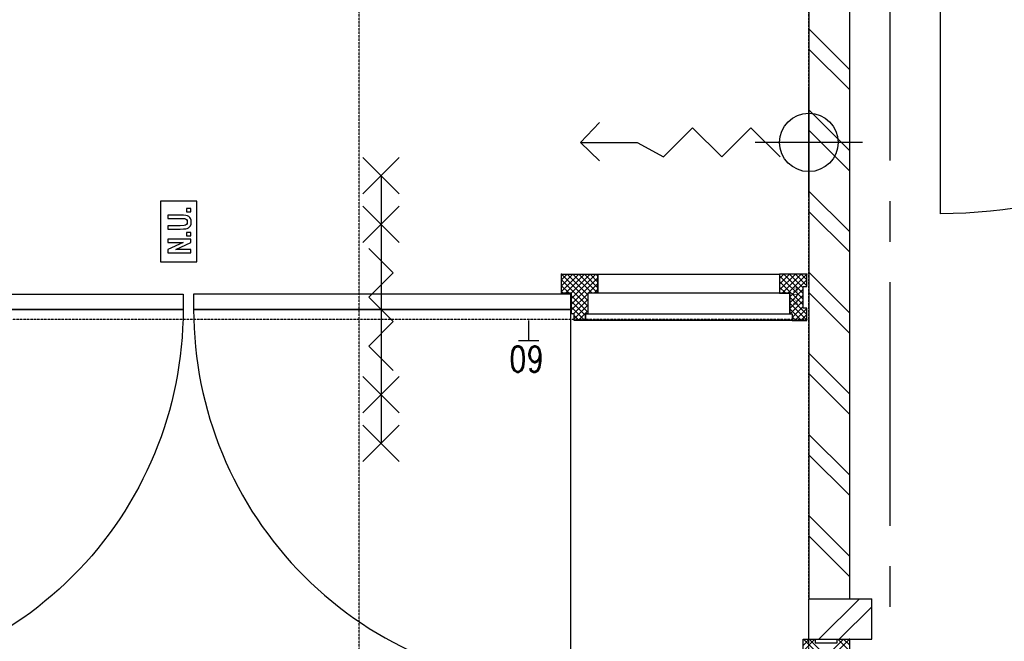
# Model space of a CAD drawing. Extents: x -66955 to 52345, y -20450 to 69550.
# Tile 39 of 132: x -55476 to -53048, y 25265 to 26798. Entities that reach past the tile are written whole.
import ezdxf
from ezdxf.enums import TextEntityAlignment as Align

# ---------------------------------------------------------------- set-up
doc = ezdxf.new("R2010")
doc.units = 0
doc.header["$MEASUREMENT"] = 0
doc.linetypes.add('DASHED', pattern=[0.75, 0.5, -0.25])
for name, color, linetype in [('STRAMIEN--05-', 7, 'CONTINUOUS'), ('STRAMIEN--E7-', 7, 'CONTINUOUS'), ('VERD1--22-', 7, 'CONTINUOUS'), ('VERD1--32-', 7, 'CONTINUOUS'), ('VERD1--E2-', 7, 'CONTINUOUS'), ('VERD1--E5-', 7, 'CONTINUOUS'), ('VERD1--E6-', 7, 'CONTINUOUS')]:
    doc.layers.add(name, color=color, linetype=linetype)
doc.styles.add('ROMANS', font='ROMANS', dxfattribs={"height": 0.2})
doc.styles.add('txt', font='TXT', dxfattribs={"height": 0.2})

# ---------------------------------------------------------------- blocks, each defined once
blk = doc.blocks.new('*O299')
at = {"layer": 'VERD1--32-', "color": 7, "linetype": 'CONTINUOUS'}
for p, q in [((1885, 508.51), (1838, 461.51)), ((1885, 494.37), (1843, 452.37)), ((1885, 480.23), (1856.72, 508.51)), ((1885, 494.37), (1870.86, 508.51)), ((1885, 480.23), (1883.28, 478.51)), ((1885, 409.52), (1843, 451.52)), ((1885, 395.37), (1843, 437.37)), ((1885, 423.66), (1855.85, 394.51)), ((1885, 423.66), (1884.15, 424.51)), ((1885, 409.52), (1869.99, 394.51)), ((1885, 395.37), (1884.14, 394.51))]:
    blk.add_line(p, q, dxfattribs=at)
blk.add_lwpolyline([(1885, 508.51), (1818, 508.51), (1818, 461.51), (1843, 461.51), (1843, 410.51), (1849, 410.51), (1849, 394.51), (1885, 394.51), (1885, 424.51), (1876, 424.51), (1876, 478.51), (1885, 478.51)], close=True, dxfattribs=at)
blk.add_lwpolyline([(1885, 508.51), (1818, 508.51), (1818, 461.51), (1843, 461.51), (1843, 410.51), (1849, 410.51), (1849, 394.51), (1885, 394.51), (1885, 424.51), (1876, 424.51), (1876, 478.51), (1885, 478.51)], close=True, dxfattribs=at)
blk.add_point((1885, 508.51), dxfattribs=at)
blk = doc.blocks.new('BI$VS')
at = {"layer": 'VERD1--32-', "color": 7, "linetype": 'CONTINUOUS'}
blk.add_blockref('*O299', (-1885, -508.51), dxfattribs=at)
blk = doc.blocks.new('*O303')
at = {"layer": 'VERD1--E6-', "color": 7, "linetype": 'CONTINUOUS'}
for points in [[(45, -75), (45, 75), (-45, 75), (-45, -74.99)], [(30, 48.7), (30, 56.88), (19.1, 56.88), (19.1, 48.7)], [(-26.74, 6.14), (3.58, 6.15), (11.98, 6.36), (18.02, 7), (21.26, 7.9), (24.32, 9.44), (27.04, 11.61), (29.2, 14.48), (30.62, 18.42), (31.08, 23.85), (30.66, 28.48), (29.36, 32.13), (27.36, 34.98), (24.74, 37.2), (21.5, 38.81), (17.6, 39.82), (11.86, 40.34), (3.14, 40.52), (-26.74, 40.52), (-26.74, 32.34), (4.72, 32.33), (14.38, 31.94), (17.06, 31.12), (19.28, 29.52), (20.78, 27.04), (21.28, 23.61), (20.74, 20.13), (19.14, 17.5), (16.7, 15.68), (13.54, 14.68), (4.04, 14.34), (-26.76, 14.34)], [(30, -52.77), (30, -44.58), (-7.3, -44.58), (30, -27.24), (30, -18.39), (-26.76, -18.39), (-26.74, -26.58), (11.12, -26.58), (-26.76, -44.2), (-26.76, -52.77)], [(30, -10.22), (30, -2.03), (19.1, -2.04), (19.1, -10.22)]]:
    blk.add_lwpolyline(points, close=True, dxfattribs=at)
blk = doc.blocks.new('*O304')
at = {"layer": 'VERD1--E6-', "color": 7, "linetype": 'CONTINUOUS'}
for p, q in [((45, 375), (-45, 285)), ((45, 285), (-45, 375)), ((0, 330), (0, -330)), ((45, 255), (-45, 165)), ((45, 165), (-45, 255)), ((45, -165), (-45, -255)), ((45, -255), (-45, -165)), ((45, -285), (-45, -375)), ((45, -375), (-45, -285))]:
    blk.add_line(p, q, dxfattribs=at)
blk.add_lwpolyline([(-30, 150), (30, 90), (-30.02, 30), (30, -30), (-30, -90), (30, -150)], dxfattribs=at)
blk = doc.blocks.new('*O326')
at = {"layer": 'VERD1--32-', "color": 7, "linetype": 'CONTINUOUS'}
for p, q in [((920, 494.37), (934.14, 508.51)), ((920, 480.23), (948.28, 508.51)), ((920, 466.08), (962.43, 508.51)), ((920, 508.51), (985, 443.51)), ((920, 494.37), (985, 429.37)), ((929.57, 461.51), (976.57, 508.51)), ((934.14, 508.51), (985, 457.65)), ((943.71, 461.51), (990.71, 508.51)), ((945, 448.66), (1004.85, 508.51)), ((945, 434.52), (1010, 499.52)), ((948.28, 508.51), (995.28, 461.51)), ((962.43, 508.51), (1009.43, 461.51)), ((976.57, 508.51), (1010, 475.08)), ((990.71, 508.51), (1010, 489.22)), ((1004.85, 508.51), (1010, 503.36)), ((1468.43, 508.51), (1458, 498.08)), ((1482.57, 508.51), (1458, 483.94)), ((1496.72, 508.51), (1458, 469.79)), ((1516, 446.8), (1458, 504.8)), ((1516, 432.66), (1458, 490.66)), ((1510.86, 508.51), (1463.86, 461.51)), ((1516, 460.94), (1468.43, 508.51)), ((1525, 508.51), (1478, 461.51)), ((1516, 475.08), (1482.57, 508.51)), ((1525, 494.37), (1483, 452.37)), ((1525, 480.23), (1496.72, 508.51)), ((1525, 494.37), (1510.86, 508.51)), ((920, 480.23), (938.72, 461.51)), ((920, 466.08), (924.57, 461.51)), ((986.14, 461.51), (1010, 485.37)), ((1000.28, 461.51), (1010, 471.23)), ((1473.01, 461.51), (1458, 476.52)), ((1458.86, 461.51), (1458, 462.37)), ((1516, 471.23), (1483, 438.23)), ((1525, 480.23), (1523.28, 478.51)), ((945, 420.37), (985, 460.37)), ((945, 455.23), (985, 415.23)), ((945, 441.08), (979, 407.08)), ((949.28, 410.51), (985, 446.23)), ((1516, 457.08), (1483, 424.08)), ((1525, 409.52), (1483, 451.52)), ((1525, 395.37), (1483, 437.37)), ((1516, 442.94), (1483.57, 410.51)), ((945, 426.94), (977.43, 394.51)), ((945, 412.8), (947.29, 410.51)), ((951, 398.09), (985, 432.09)), ((961.56, 394.51), (985, 417.95)), ((1511.72, 394.51), (1483, 423.23)), ((1516, 428.8), (1489, 401.8)), ((1525, 423.66), (1495.85, 394.51)), ((1525, 423.66), (1524.15, 424.51)), ((951, 406.8), (963.29, 394.51)), ((975.71, 394.51), (979, 397.8)), ((1497.58, 394.51), (1489, 403.09)), ((1525, 409.52), (1509.99, 394.51)), ((1525, 395.37), (1524.14, 394.51))]:
    blk.add_line(p, q, dxfattribs=at)
for points in [[(920, 508.51), (1010, 508.51), (1010, 461.51), (985, 461.51), (985, 410.51), (979, 410.51), (979, 394.51), (951, 394.51), (951, 410.51), (945, 410.51), (945, 461.51), (920, 461.51)], [(920, 508.51), (1010, 508.51), (1010, 461.51), (985, 461.51), (985, 410.51), (979, 410.51), (979, 394.51), (951, 394.51), (951, 410.51), (945, 410.51), (945, 461.51), (920, 461.51)], [(1010, 508.51), (1458, 508.51), (1458, 461.51), (1010, 461.51)], [(1525, 508.51), (1458, 508.51), (1458, 461.51), (1483, 461.51), (1483, 410.51), (1489, 410.51), (1489, 394.51), (1525, 394.51), (1525, 424.51), (1516, 424.51), (1516, 478.51), (1525, 478.51)], [(1525, 508.51), (1458, 508.51), (1458, 461.51), (1483, 461.51), (1483, 410.51), (1489, 410.51), (1489, 394.51), (1525, 394.51), (1525, 424.51), (1516, 424.51), (1516, 478.51), (1525, 478.51)], [(1483, 461.51), (985, 461.51), (985, 410.51), (1483, 410.51)], [(-943, 459.51), (-13, 459.51), (-13, 421.51), (-943, 421.51)], [(943, 459.51), (13, 459.51), (13, 421.51), (943, 421.51)], [(979, 410.51), (1489, 410.51), (1489, 394.51), (979, 394.51)]]:
    blk.add_lwpolyline(points, close=True, dxfattribs=at)
for points in [[(-13, 421.5, -0.4142136), (-943, -508.49), (-943, 421.51), (-13, 421.51)], [(13, 421.5, 0.4142136), (943, -508.49), (943, 421.51), (13, 421.51)]]:
    blk.add_lwpolyline(points, format="xyb", dxfattribs=at)
for p in [(920, 508.51), (1525, 508.51)]:
    blk.add_point(p, dxfattribs=at)
at = {"layer": 'VERD1--32-', "color": 7, "linetype": 'CONTINUOUS', "style": 'txt'}
blk.add_text('67x114', height=10, rotation=90, dxfattribs=at).set_placement((1502, 432.51))
blk = doc.blocks.new('BI$IIS')
at = {"layer": 'VERD1--32-', "color": 7, "linetype": 'CONTINUOUS'}
blk.add_blockref('*O326', (1525, -508.51), dxfattribs=at)
blk = doc.blocks.new('*O342')
at = {"layer": 'VERD1--E2-', "color": 7, "linetype": 'CONTINUOUS'}
for p, q in [((215.4, -132), (215.4, 132)), ((-347.4, 0), (-300.6, 49.2)), ((347.4, 0), (83.4, 0))]:
    blk.add_line(p, q, dxfattribs=at)
for points in [[(-208.2, 0), (-143.4, -36), (-71.4, 36), (0.6, -36), (72.6, 36), (144.6, -36)], [(-300.6, -45.6), (-347.4, 0), (-208.2, 0)]]:
    blk.add_lwpolyline(points, dxfattribs=at)
blk.add_circle((215.4, 0), 72, dxfattribs=at)

msp = doc.modelspace()

# ---------------------------------------------------------------- linework, layer by layer
at = {"layer": 'STRAMIEN--05-', "color": 251, "linetype": 'DASHED'}
msp.add_line((-54639, 4749), (-54639, 69050), dxfattribs=at)
at = {"layer": 'STRAMIEN--E7-', "color": 6, "linetype": 'CONTINUOUS'}
for p, q in [((-53330, 27050), (-53330, 26750)), ((-53330, 26750), (-53330, 26450)), ((-53330, 26350), (-53330, 26250)), ((-53330, 26150), (-53330, 25850)), ((-53330, 25850), (-53330, 25550)), ((-53330, 25450), (-53330, 25350))]:
    msp.add_line(p, q, dxfattribs=at)
at = {"layer": 'VERD1--22-', "color": 7, "linetype": 'CONTINUOUS'}
for p, q in [((-53530, 28600), (-53530, 25370)), ((-53430, 28600), (-53430, 25370)), ((-53530, 26775), (-53430, 26675)), ((-53530, 26725), (-53430, 26625)), ((-53530, 26575), (-53430, 26475)), ((-53530, 26525), (-53430, 26425)), ((-53530, 26375), (-53430, 26275)), ((-53530, 26325), (-53430, 26225)), ((-53530, 26175), (-53430, 26075)), ((-53530, 26125), (-53430, 26025)), ((-53530, 25975), (-53430, 25875)), ((-53530, 25925), (-53430, 25825)), ((-53530, 25775), (-53430, 25675)), ((-53530, 25725), (-53430, 25625)), ((-53530, 25575), (-53430, 25475)), ((-53530, 25525), (-53430, 25425)), ((-53530, 25370), (-53430, 25370)), ((-53530, 25370), (-53375, 25370)), ((-53530, 25270), (-53530, 25370)), ((-53505, 25270), (-53405, 25370)), ((-53455, 25270), (-53375, 25350)), ((-53375, 25270), (-53375, 25370)), ((-53530, 25270), (-53375, 25270))]:
    msp.add_line(p, q, dxfattribs=at)
at = {"layer": 'VERD1--32-', "color": 7, "linetype": 'CONTINUOUS'}
msp.add_lwpolyline([(-53205, 26319), (-53205, 27519)], dxfattribs=at)
at = {"layer": 'VERD1--32-', "color": 7, "linetype": 'CONTINUOUS', "extrusion": (0, 0, -1)}
msp.add_ellipse((-53207.51, 27516.5), major_axis=(1202.51, 0), ratio=0.9958333, start_param=6.2810977, end_param=1.5687087, dxfattribs=at)
at = {"layer": 'VERD1--E5-', "color": 1, "linetype": 'DASHED'}
msp.add_line((-53530, 26058), (-53530, 34525), dxfattribs=at)
at = {"layer": 'VERD1--E5-', "color": 1, "linetype": 'CONTINUOUS'}
for p, q in [((-54221, 26056), (-54221, 26006)), ((-54196, 26006), (-54246, 26006))]:
    msp.add_line(p, q, dxfattribs=at)
at = {"layer": 'VERD1--E5-', "color": 1, "linetype": 'DASHED'}
msp.add_lwpolyline([(0, 25520), (0, 11615), (-49440, 11635), (-49437.91, 16805), (-53531.92, 16806.65), (-53530, 21573.81), (-53530, 26058), (-56590, 26058), (-56590, 21355), (-63430, 21355), (-63430, 24243), (-65252, 24243), (-65252, 24225), (-65551, 24225)], dxfattribs=at)

# ---------------------------------------------------------------- block references
at = {"layer": 'VERD1--32-', "color": 7, "linetype": 'CONTINUOUS'}
msp.add_blockref('BI$IIS', (-56585, 26170), dxfattribs=at)
at = {"layer": 'VERD1--32-', "color": 7, "linetype": 'CONTINUOUS', "yscale": -1, "rotation": 90}
msp.add_blockref('BI$VS', (-53430, 25270), dxfattribs=at)
at = {"layer": 'VERD1--E2-', "color": 7, "linetype": 'CONTINUOUS'}
msp.add_blockref('*O342', (-53745.4, 26495), dxfattribs=at)
at = {"layer": 'VERD1--E6-', "color": 7, "linetype": 'CONTINUOUS'}
for name, p in [('*O304', (-54585, 26083)), ('*O303', (-55083.92, 26275.14))]:
    msp.add_blockref(name, p, dxfattribs=at)

# ---------------------------------------------------------------- texts
at = {"layer": 'VERD1--E5-', "color": 1, "linetype": 'CONTINUOUS', "style": 'ROMANS', "width": 0.8}
msp.add_text('60', height=62.5, rotation=180, dxfattribs=at).set_placement((-54226.16, 25960.66), align=Align.MIDDLE)

doc.saveas('drawing.dxf')
